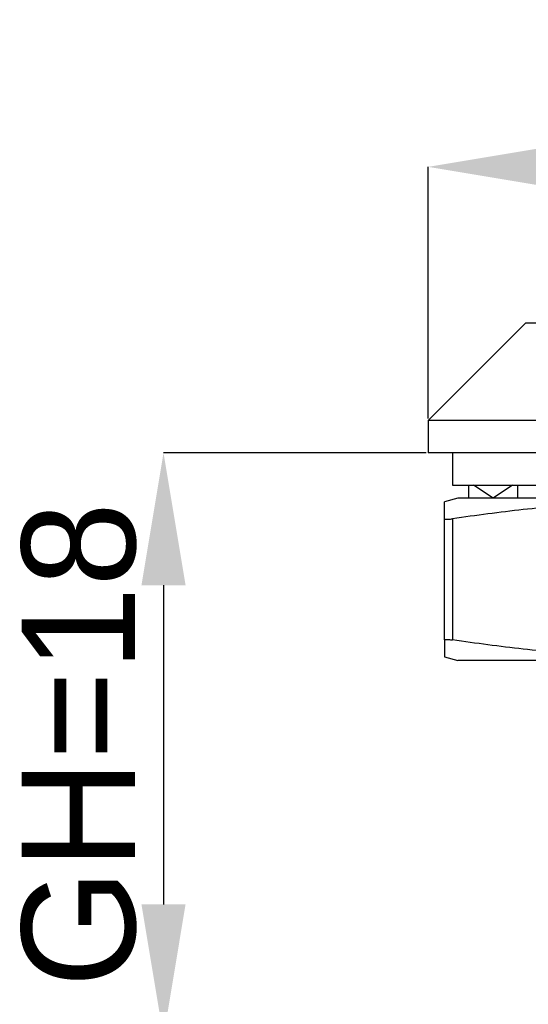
# Model space of a CAD drawing. Header units: millimetres. Extents: x 2687 to 2904, y 1405 to 1558.
# Tile 2 of 9: x 2709 to 2724, y 1435 to 1465. Entities that reach past the tile are written whole.
import ezdxf

# ---------------------------------------------------------------- set-up
doc = ezdxf.new("R2010")
doc.units = ezdxf.units.MM
doc.layers.add('1轮廓实线层', color=7, linetype='Continuous')
doc.layers.add('2细线层', color=3, linetype='Continuous')
doc.styles.add('SLDTEXTSTYLE1', font='txt')
doc.dimstyles.new('SLDDIMSTYLE1', dxfattribs={"dimtxt": 3.5, "dimasz": 4.08, "dimexe": 0, "dimexo": 0.0625, "dimgap": 0.875, "dimtad": 2, "dimdec": 0, "dimrnd": 1e-09, "dimzin": 4, "dimdsep": 46, "dimtxsty": 'SLDTEXTSTYLE1', "dimsah": 1, "dimcen": 0.09, "dimadec": 0, "dimazin": 1, "dimtfac": 1, "dimtmove": 0, "dimatfit": 0, "dimfxl": 1, "dimfrac": 2, "dimtolj": 1, "dimtzin": 12, "dimarcsym": 0})
doc.dimstyles.new('SLDDIMSTYLE2', dxfattribs={"dimtxt": 3.5, "dimasz": 4.08, "dimexe": 0, "dimexo": 0.0625, "dimgap": 0.875, "dimtad": 2, "dimdec": 0, "dimrnd": 1e-09, "dimzin": 4, "dimdsep": 46, "dimtxsty": 'SLDTEXTSTYLE1', "dimsah": 1, "dimcen": 0.09, "dimadec": 0, "dimazin": 1, "dimtfac": 1, "dimtofl": 0, "dimtmove": 0, "dimatfit": 3, "dimfxl": 1, "dimfrac": 2, "dimtolj": 1, "dimtzin": 12, "dimarcsym": 0})

# ---------------------------------------------------------------- blocks, each defined once
blk = doc.blocks.new('*D7')
at = {"layer": '2细线层', "color": 0, "lineweight": -2, "transparency": 16777216}
for p, q in [((2721.203, 1451.997), (2713.1, 1451.997)), ((2713.1, 1447.917), (2713.1, 1438.077)), ((2744.403, 1433.997), (2713.1, 1433.997))]:
    blk.add_line(p, q, dxfattribs=at)
at = {"layer": '2细线层', "color": 0, "transparency": 16777216}
for points in [[(2712.42, 1447.917), (2713.78, 1447.917), (2713.1, 1451.997)], [(2712.42, 1438.077), (2713.78, 1438.077), (2713.1, 1433.997)]]:
    blk.add_solid(points, dxfattribs=at)
at = {"layer": 'Defpoints', "color": 0, "transparency": 16777216}
for p in [(2721.265, 1451.997), (2713.1, 1433.997), (2744.465, 1433.997)]:
    blk.add_point(p, dxfattribs=at)
at = {"layer": '2细线层', "color": 0, "transparency": 16777216, "insert": (2708.725, 1442.997), "char_height": 3.5, "attachment_point": 2, "rotation": 90, "style": 'SLDTEXTSTYLE1'}
blk.add_mtext('\\A1;GH=18', dxfattribs=at)
blk = doc.blocks.new('*D8')
at = {"layer": '2细线层', "color": 0, "lineweight": -2, "transparency": 16777216}
for p, q in [((2721.265, 1453.06), (2721.265, 1460.813)), ((2725.345, 1460.813), (2745.185, 1460.813)), ((2749.265, 1453.06), (2749.265, 1460.813))]:
    blk.add_line(p, q, dxfattribs=at)
at = {"layer": '2细线层', "color": 0, "transparency": 16777216}
for points in [[(2725.345, 1461.493), (2725.345, 1460.133), (2721.265, 1460.813)], [(2745.185, 1461.493), (2745.185, 1460.133), (2749.265, 1460.813)]]:
    blk.add_solid(points, dxfattribs=at)
at = {"layer": 'Defpoints', "color": 0, "transparency": 16777216}
for p in [(2749.265, 1460.813), (2721.265, 1452.997), (2749.265, 1452.997)]:
    blk.add_point(p, dxfattribs=at)
at = {"layer": '2细线层', "color": 0, "transparency": 16777216, "insert": (2735.435, 1465.188), "char_height": 3.5, "attachment_point": 2, "style": 'SLDTEXTSTYLE1'}
blk.add_mtext('\\A1;%%c28', dxfattribs=at)

msp = doc.modelspace()

# ---------------------------------------------------------------- linework, layer by layer
at = {"layer": '1轮廓实线层', "linetype": 'Continuous', "lineweight": 25}
for p, q in [((2724.26512, 1455.99726), (2721.26512, 1452.99726)), ((2746.26512, 1455.99726), (2724.26512, 1455.99726)), ((2721.26512, 1452.99726), (2721.26512, 1451.99726)), ((2749.26512, 1452.99726), (2721.26512, 1452.99726)), ((2749.26512, 1451.99726), (2721.26512, 1451.99726)), ((2722.01512, 1451.99726), (2722.01512, 1450.99726)), ((2722.01512, 1450.99726), (2748.51512, 1450.99726)), ((2722.51512, 1450.59726), (2722.51512, 1450.99726)), ((2723.26512, 1450.59726), (2722.66512, 1450.99726)), ((2723.86512, 1450.99726), (2723.26512, 1450.59726)), ((2724.01512, 1450.99726), (2724.01512, 1450.59726)), ((2722.17666, 1450.59726), (2721.76512, 1450.48698)), ((2748.35358, 1450.59726), (2722.17666, 1450.59726)), ((2721.76512, 1446.229), (2721.76512, 1449.96552)), ((2722.01512, 1449.96552), (2722.01512, 1446.229)), ((2721.76512, 1445.70753), (2722.17666, 1445.59726)), ((2735.26512, 1445.59726), (2722.17666, 1445.59726))]:
    msp.add_line(p, q, dxfattribs=at)
for points, knots in [([(2721.76512, 1449.96552), (2721.76512, 1450.06533), (2721.76512, 1450.26498), (2721.76512, 1450.43013), (2721.76512, 1450.50693), (2721.76512, 1450.48586), (2721.76512, 1450.4853)], [0, 0, 0, 0, 0.33033159, 0.66076661, 0.99099784, 1, 1, 1, 1]), ([(2735.01512, 1449.96552), (2734.3023, 1450.06455), (2732.87643, 1450.26266), (2730.72736, 1450.43939), (2728.56089, 1450.50948), (2726.38119, 1450.44441), (2724.19279, 1450.26755), (2722.74093, 1450.06618), (2722.01512, 1449.96552)], [0, 0, 0, 0, 0.165163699, 0.330379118, 0.49549264, 0.663607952, 0.831831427, 1, 1, 1, 1]), ([(2721.76512, 1449.96552), (2721.7703, 1449.95958), (2721.78067, 1449.94772), (2721.86261, 1449.94711), (2721.9508, 1449.95607), (2722.00598, 1449.96417), (2722.01512, 1449.96552)], [0, 0, 0, 0, 0.31351916, 0.62717849, 0.93828738, 1, 1, 1, 1]), ([(2721.76512, 1446.229), (2721.7703, 1446.23493), (2721.78067, 1446.24679), (2721.86261, 1446.2474), (2721.9508, 1446.23844), (2722.00598, 1446.23034), (2722.01512, 1446.229)], [0, 0, 0, 0, 0.31351916, 0.62717849, 0.93828738, 1, 1, 1, 1]), ([(2721.76512, 1446.229), (2721.76512, 1446.12919), (2721.76512, 1445.92953), (2721.76512, 1445.76438), (2721.76512, 1445.68758), (2721.76512, 1445.70865), (2721.76512, 1445.70921)], [0, 0, 0, 0, 0.33033159, 0.66076661, 0.99099784, 1, 1, 1, 1]), ([(2735.01512, 1446.229), (2734.3023, 1446.12996), (2732.87643, 1445.93185), (2730.72736, 1445.75512), (2728.56089, 1445.68503), (2726.38119, 1445.7501), (2724.19279, 1445.92697), (2722.74093, 1446.12833), (2722.01512, 1446.229)], [0, 0, 0, 0, 0.165163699, 0.330379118, 0.49549264, 0.663607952, 0.831831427, 1, 1, 1, 1])]:
    msp.add_open_spline(points, degree=3, knots=knots, dxfattribs=at)

# ---------------------------------------------------------------- dimensions: what is measured, and where the dimension line sits
at = {"layer": '2细线层'}
dim = msp.add_linear_dim(base=(2749.26512, 1460.8127), p1=(2721.26512, 1452.99726), p2=(2749.26512, 1452.99726), text='%%c<>', dimstyle='SLDDIMSTYLE2', dxfattribs=at)
dim.commit()
dim.dimension.update_dxf_attribs({"geometry": '*D8', "text_midpoint": (2735.43522, 1460.8127), "dimtype": 160})
dim = msp.add_linear_dim(base=(2713.10022, 1433.99726), p1=(2721.26512, 1451.99726), p2=(2744.46512, 1433.99726), angle=90, text='GH=<>', dimstyle='SLDDIMSTYLE1', dxfattribs=at)
dim.commit()
dim.dimension.update_dxf_attribs({"geometry": '*D7', "text_midpoint": (2713.10022, 1442.99726), "dimtype": 160})

doc.saveas('drawing.dxf')
